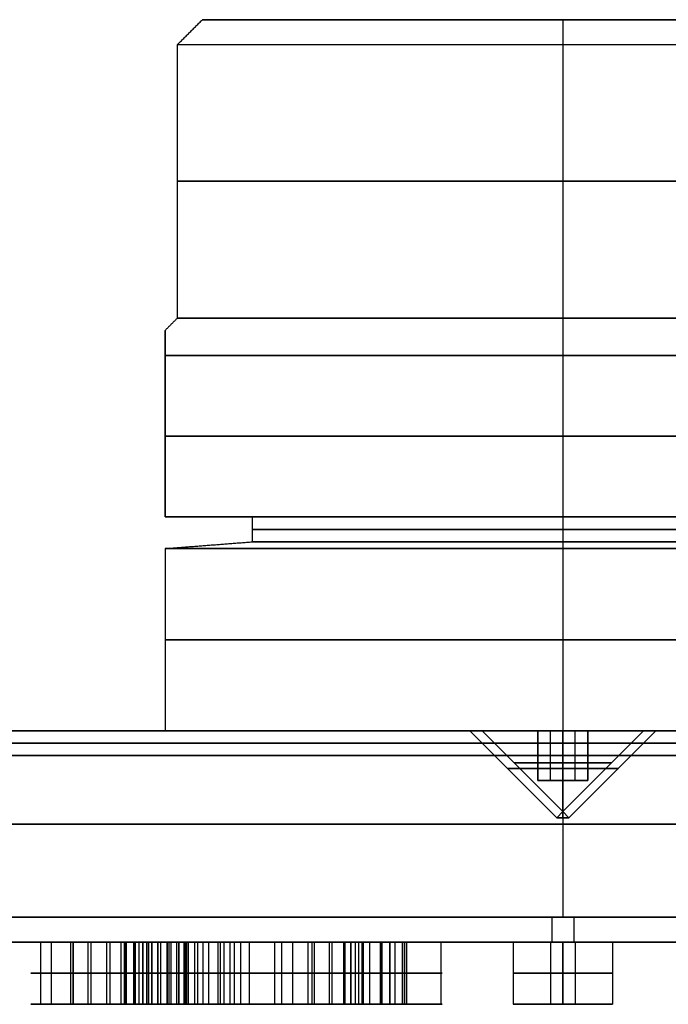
# Model space of a CAD drawing. Header units: centimetres. Extents: x -10 to 10, y -0.3 to 5.8.
# Tile 3 of 7: x -2.2 to 0.4, y -0.2 to 3.7. Entities that reach past the tile are written whole.
import ezdxf

# ---------------------------------------------------------------- set-up
doc = ezdxf.new("R2010")
doc.units = ezdxf.units.CM
doc.layers.add('Default', color=7, linetype='Continuous', true_color=0x000000)

msp = doc.modelspace()

# ---------------------------------------------------------------- linework, layer by layer
at = {"layer": 'Default'}
for p, q in [((0, 3.71, -1.45), (0, 3.61, -1.55)), ((0, 3.71, 1.45), (0, 3.61, 1.55)), ((0, 3.61, -1.55), (0, 2.51, -1.55)), ((0, 3.61, 1.55), (0, 2.51, 1.55)), ((0, 2.51, 1.55), (0, 2.36, 1.7)), ((0, 2.51, -1.55), (0, 2.36, -1.7)), ((-1.6, 1.71), (-1.6, 2.46)), ((0, 2.36, -1.7), (0, 1.71, -1.7)), ((0, 2.36, 1.7), (0, 1.71, 1.7)), ((-1.6, 2.085, -0.5745), (-1.6, 2.085, 0.5745)), ((-1.25, 1.71), (-1.6, 1.71)), ((0, 1.71, 1.25), (0, 1.61, 1.25)), ((0, 1.71, -1.25), (0, 1.61, -1.25)), ((0, 1.71, 1.7), (0, 1.71, 1.25)), ((0, 1.71, -1.25), (0, 1.71, -1.7)), ((0, 1.61, -1.25), (0, 1.583, -1.6)), ((0, 1.61, 1.25), (0, 1.583, 1.6)), ((0, 1.583, 1.6), (0, 0.85, 1.6)), ((0, 1.583, -1.6), (0, 0.85, -1.6)), ((-1.6, 0.85), (-3.6255, 0.85)), ((-0.0247, 0.5003, 9.25), (-0.3745, 0.85, 9.25)), ((-0.0247, 0.5003, -9.25), (-0.3745, 0.85, -9.25)), ((-0.1, 0.85, -9.25), (-0.325, 0.85, -9.25)), ((0, 0.525, -9.25), (-0.325, 0.85, -9.25)), ((-0.1, 0.85, 9.25), (-0.325, 0.85, 9.25)), ((0, 0.525, 9.25), (-0.325, 0.85, 9.25)), ((-0.1, 0.65, -9.25), (-0.1, 0.85, -9.25)), ((-0.1, 0.65, 9.25), (-0.1, 0.85, 9.25)), ((-0.05, 0.65, -9.1634), (-0.05, 0.85, -9.1634)), ((-0.05, 0.65, -9.3366), (-0.05, 0.85, -9.3366)), ((-0.05, 0.65, 9.1634), (-0.05, 0.85, 9.1634)), ((-0.05, 0.65, 9.3366), (-0.05, 0.85, 9.3366)), ((0, 0.85, -8.925), (0, 0.85, -9.1345)), ((0, 0.85, -9.3655), (0, 0.85, -9.575)), ((0, 0.525, -9.25), (0.325, 0.85, -9.25)), ((0, 0.85, 9.575), (0, 0.85, 9.3655)), ((0, 0.85, 9.1345), (0, 0.85, 8.925)), ((0, 0.525, 9.25), (0.325, 0.85, 9.25)), ((0, 0.85, 10), (0, 0.1, 10)), ((0, 0.85, -10), (0, 0.1, -10)), ((0, 0.85, 10), (0, 0.85, 9.9)), ((0, 0.85, -9.9), (0, 0.85, -10)), ((0, 0.85, 9.9), (0, 0.75, 9.9)), ((0, 0.85, -9.9), (0, 0.75, -9.9)), ((0, 0.85, 9.8), (0, 0.75, 9.8)), ((0, 0.85, -9.8), (0, 0.75, -9.8)), ((0, 0.85, 9.8), (0, 0.85, 9.6245)), ((0, 0.85, 8.8755), (0, 0.85, 1.6)), ((0, 0.85, -1.6), (0, 0.85, -8.8755)), ((0, 0.85, -9.6245), (0, 0.85, -9.8)), ((0.0247, 0.5003, 9.25), (0.3745, 0.85, 9.25)), ((0.0247, 0.5003, -9.25), (0.3745, 0.85, -9.25)), ((0.05, 0.65, -9.1634), (0.05, 0.85, -9.1634)), ((0.05, 0.65, -9.3366), (0.05, 0.85, -9.3366)), ((0.05, 0.65, 9.1634), (0.05, 0.85, 9.1634)), ((0.05, 0.65, 9.3366), (0.05, 0.85, 9.3366)), ((0.325, 0.85, -9.25), (0.1, 0.85, -9.25)), ((0.1, 0.65, -9.25), (0.1, 0.85, -9.25)), ((0.325, 0.85, 9.25), (0.1, 0.85, 9.25)), ((0.1, 0.65, 9.25), (0.1, 0.85, 9.25)), ((-0.1, 0.75, -9.1923), (0, 0.75, -9.1345)), ((-0.1, 0.75, -9.3077), (-0.1, 0.75, -9.1923)), ((0, 0.75, -9.3655), (-0.1, 0.75, -9.3077)), ((-0.1, 0.75, 9.1923), (-0.1, 0.75, 9.3077)), ((0, 0.75, 9.1345), (-0.1, 0.75, 9.1923)), ((-0.1, 0.75, 9.3077), (0, 0.75, 9.3655)), ((0, 0.75, -9.1345), (0.1, 0.75, -9.1923)), ((0.1, 0.75, -9.3077), (0, 0.75, -9.3655)), ((0.1, 0.75, 9.1923), (0, 0.75, 9.1345)), ((0, 0.75, 9.3655), (0.1, 0.75, 9.3077)), ((0, 0.75, 9.9), (0, 0.75, 9.8)), ((0, 0.75, -9.8), (0, 0.75, -9.9)), ((0.1, 0.75, -9.1923), (0.1, 0.75, -9.3077)), ((0.1, 0.75, 9.3077), (0.1, 0.75, 9.1923)), ((0.1, 0.65, -9.25), (-0.1, 0.65, -9.25)), ((-0.1, 0.65, 9.25), (0.1, 0.65, 9.25)), ((0, 0.65, -9.1345), (0, 0.65, -9.3655)), ((0, 0.65, 9.1345), (0, 0.65, 9.3655)), ((0, 0.525, 9.25), (-0.0247, 0.5003, 9.25)), ((0, 0.525, -9.25), (-0.0247, 0.5003, -9.25)), ((0, 0.525, 9.25), (0.0247, 0.5003, 9.25)), ((0, 0.525, -9.25), (0.0247, 0.5003, -9.25)), ((4.75, 0), (-4.75, 0)), ((-2.1015, 0, -2.5522), (-2.1015, -0.25, -2.5522)), ((-1.8897, 0, -2.6698), (-1.9897, 0, -2.6698)), ((-1.9801, 0, -2.6404), (-1.9801, -0.25, -2.6404)), ((-1.9691, 0, -2.7102), (-1.9691, -0.25, -2.7102)), ((-1.9397, 0, -2.6198), (-1.9397, 0, -2.7198)), ((-1.9109, 0, 8.0281), (-1.9109, -0.25, 8.0281)), ((-1.9109, 0, -8.0281), (-1.9109, -0.25, -8.0281)), ((-1.8992, 0, -2.6991), (-1.8992, -0.25, -2.6991)), ((-1.8351, 0, 6.3429), (-1.8351, -0.25, 6.3429)), ((-1.7779, 0, -2.7873), (-1.7779, -0.25, -2.7873)), ((-1.6653, 0, 8.0697), (-1.7653, 0, 8.0697)), ((-1.6653, 0, -8.0697), (-1.7653, 0, -8.0697)), ((-1.7642, 0, 8.0593), (-1.7642, -0.25, 8.0593)), ((-1.7642, 0, -8.0593), (-1.7642, -0.25, -8.0593)), ((-1.7595, 0, 0.5717), (-1.7595, -0.25, 0.5717)), ((-1.7569, 0, 8.2653), (-1.7569, -0.25, 8.2653)), ((-1.7569, 0, -8.2653), (-1.7569, -0.25, -8.2653)), ((-1.7257, 0, 8.1186), (-1.7257, -0.25, 8.1186)), ((-1.7257, 0, -8.1186), (-1.7257, -0.25, -8.1186)), ((-1.7198, 0, 4.6459), (-1.7198, -0.25, 4.6459)), ((-1.7198, 0, -4.6459), (-1.7198, -0.25, -4.6459)), ((-1.7153, 0, 8.1197), (-1.7153, 0, 8.0197)), ((-1.7153, 0, -8.0197), (-1.7153, 0, -8.1197)), ((-1.5914, 0, 6.3926), (-1.6914, 0, 6.3926)), ((-1.6898, 0, 6.3802), (-1.6898, -0.25, 6.3802)), ((-1.6737, 0, 7.8741), (-1.6737, -0.25, 7.8741)), ((-1.6737, 0, -7.8741), (-1.6737, -0.25, -7.8741)), ((-1.6664, 0, 8.0801), (-1.6664, -0.25, 8.0801)), ((-1.6664, 0, -8.0801), (-1.6664, -0.25, -8.0801)), ((-1.6538, 0, 6.4411), (-1.6538, -0.25, 6.4411)), ((-1.6414, 0, 6.4426), (-1.6414, 0, 6.3426)), ((-1.631, 0, 0.3197), (-1.631, -0.25, 0.3197)), ((-1.6289, 0, 6.3442), (-1.6289, -0.25, 6.3442)), ((-1.5192, 0, 0.5099), (-1.6192, 0, 0.5099)), ((-1.5929, 0, 6.4051), (-1.5929, -0.25, 6.4051)), ((-1.5914, 0, 4.8979), (-1.5914, -0.25, 4.8979)), ((-1.5914, 0, -4.8979), (-1.5914, -0.25, -4.8979)), ((-1.5847, 0, 0.4623), (-1.5847, -0.25, 0.4623)), ((-1.4796, 0, 4.7077), (-1.5796, 0, 4.7077)), ((-1.4796, 0, -4.7077), (-1.5796, 0, -4.7077)), ((-1.5772, 0, 4.6923), (-1.5772, -0.25, 4.6923)), ((-1.5772, 0, -4.6923), (-1.5772, -0.25, -4.6923)), ((-1.5692, 0, 0.5599), (-1.5692, 0, 0.4599)), ((-1.5538, 0, 0.5574), (-1.5538, -0.25, 0.5574)), ((-1.5296, 0, 4.7577), (-1.5296, 0, 4.6577)), ((-1.5296, 0, -4.6577), (-1.5296, 0, -4.7577)), ((-1.5249, 0, 2.9334), (-1.5249, -0.25, 2.9334)), ((-1.5196, 0, 8.1113), (-1.5196, -0.25, 8.1113)), ((-1.5196, 0, -8.1113), (-1.5196, -0.25, -8.1113)), ((-1.5142, 0, 4.6602), (-1.5142, -0.25, 4.6602)), ((-1.5142, 0, -4.6602), (-1.5142, -0.25, -4.6602)), ((-1.5074, 0, 0.7001), (-1.5074, -0.25, 0.7001)), ((-1.4821, 0, 4.7232), (-1.4821, -0.25, 4.7232)), ((-1.4821, 0, -4.7232), (-1.4821, -0.25, -4.7232)), ((-1.4476, 0, 6.4424), (-1.4476, -0.25, 6.4424)), ((-1.2922, 0, 3.0147), (-1.3922, 0, 3.0147)), ((-1.3879, 0, 2.9944), (-1.3879, -0.25, 2.9944)), ((-1.379, 0, 0.4481), (-1.379, -0.25, 0.4481)), ((-1.3422, 0, 3.0647), (-1.3422, 0, 2.9647)), ((-1.3394, 0, 4.7695), (-1.3394, -0.25, 4.7695)), ((-1.3394, 0, -4.7695), (-1.3394, -0.25, -4.7695)), ((-1.3219, 0, 2.969), (-1.3219, -0.25, 2.969)), ((-1.2966, 0, 3.035), (-1.2966, -0.25, 3.035)), ((-1.1595, 0, 3.096), (-1.1595, -0.25, 3.096)), ((-1.1316, 0, -1.2173), (-1.1316, -0.25, -1.2173)), ((-1.0256, 0, -6.5229), (-1.0256, -0.25, -6.5229)), ((-0.9198, 0, -1.3349), (-1.0198, 0, -1.3349)), ((-1.0103, 0, -1.3055), (-1.0103, -0.25, -1.3055)), ((-0.9698, 0, -1.2849), (-0.9698, 0, -1.3849)), ((-0.9294, 0, -1.3643), (-0.9294, -0.25, -1.3643)), ((-0.8817, 0, -3.1863), (-0.8817, -0.25, -3.1863)), ((-0.7772, 0, -6.548), (-0.8772, 0, -6.548)), ((-0.8768, 0, -6.5417), (-0.8768, -0.25, -6.5417)), ((-0.8523, 0, -1.1731), (-0.8523, -0.25, -1.1731)), ((-0.8272, 0, -6.498), (-0.8272, 0, -6.598)), ((-0.808, 0, -1.4524), (-0.808, -0.25, -1.4524)), ((-0.7776, 0, -6.5542), (-0.7776, -0.25, -6.5542)), ((-0.6361, 0, -3.2279), (-0.7361, 0, -3.2279)), ((-0.735, 0, -3.2175), (-0.735, -0.25, -3.2175)), ((-0.7277, 0, -3.4235), (-0.7277, -0.25, -3.4235)), ((-0.6965, 0, -3.2768), (-0.6965, -0.25, -3.2768)), ((-0.6861, 0, -3.1779), (-0.6861, 0, -3.2779)), ((-0.6757, 0, -3.179), (-0.6757, -0.25, -3.179)), ((-0.6445, 0, -3.0323), (-0.6445, -0.25, -3.0323)), ((-0.6372, 0, -3.2383), (-0.6372, -0.25, -3.2383)), ((-0.6288, 0, -6.573), (-0.6288, -0.25, -6.573)), ((-0.4905, 0, -3.2695), (-0.4905, -0.25, -3.2695)), ((-0.2, 0, 8.25), (-0.2, -0.25, 8.25)), ((-0.2, 0, -8.25), (-0.2, -0.25, -8.25)), ((-0.2, 0, 6.6), (-0.2, -0.25, 6.6)), ((-0.2, 0, 4.95), (-0.2, -0.25, 4.95)), ((-0.2, 0, -4.95), (-0.2, -0.25, -4.95)), ((-0.2, 0, 3.3), (-0.2, -0.25, 3.3)), ((-0.2, 0, 1.65), (-0.2, -0.25, 1.65)), ((0.05, 0, 8.25), (-0.05, 0, 8.25)), ((0.05, 0, -8.25), (-0.05, 0, -8.25)), ((0.05, 0, 6.6), (-0.05, 0, 6.6)), ((0.05, 0, 4.95), (-0.05, 0, 4.95)), ((0.05, 0, -4.95), (-0.05, 0, -4.95)), ((0.05, 0, 3.3), (-0.05, 0, 3.3)), ((0.05, 0, 1.65), (-0.05, 0, 1.65)), ((-0.05, 0, 8.25), (-0.05, -0.25, 8.25)), ((-0.05, 0, -8.25), (-0.05, -0.25, -8.25)), ((-0.05, 0, 6.6), (-0.05, -0.25, 6.6)), ((-0.05, 0, 4.95), (-0.05, -0.25, 4.95)), ((-0.05, 0, -4.95), (-0.05, -0.25, -4.95)), ((-0.05, 0, 3.3), (-0.05, -0.25, 3.3)), ((-0.05, 0, 1.65), (-0.05, -0.25, 1.65)), ((0, 0, 9.9), (0, 0, 8.45)), ((0, 0, 8.05), (0, 0, 6.8)), ((0, 0, 6.4), (0, 0, 5.15)), ((0, 0, 4.75), (0, 0, 3.5)), ((0, 0, 3.1), (0, 0, 1.85)), ((0, 0, 1.45), (0, 0, -4.75)), ((0, 0, -5.15), (0, 0, -8.05)), ((0, 0, -8.45), (0, 0, -9.9)), ((0, 0, 8.3), (0, 0, 8.2)), ((0, 0, -8.2), (0, 0, -8.3)), ((0, 0, 6.65), (0, 0, 6.55)), ((0, 0, 5), (0, 0, 4.9)), ((0, 0, -4.9), (0, 0, -5)), ((0, 0, 3.35), (0, 0, 3.25)), ((0, 0, 1.7), (0, 0, 1.6)), ((0.05, 0, 8.25), (0.05, -0.25, 8.25)), ((0.05, 0, -8.25), (0.05, -0.25, -8.25)), ((0.05, 0, 6.6), (0.05, -0.25, 6.6)), ((0.05, 0, 4.95), (0.05, -0.25, 4.95)), ((0.05, 0, -4.95), (0.05, -0.25, -4.95)), ((0.05, 0, 3.3), (0.05, -0.25, 3.3)), ((0.05, 0, 1.65), (0.05, -0.25, 1.65)), ((0.2, 0, 8.25), (0.2, -0.25, 8.25)), ((0.2, 0, -8.25), (0.2, -0.25, -8.25)), ((0.2, 0, 6.6), (0.2, -0.25, 6.6)), ((0.2, 0, 4.95), (0.2, -0.25, 4.95)), ((0.2, 0, -4.95), (0.2, -0.25, -4.95)), ((0.2, 0, 3.3), (0.2, -0.25, 3.3)), ((0.2, 0, 1.65), (0.2, -0.25, 1.65)), ((-1.9801, -0.25, -2.6404), (-2.1015, -0.25, -2.5522)), ((-2.0572, -0.25, -2.8316), (-1.9691, -0.25, -2.7102)), ((-1.9109, -0.25, 8.0281), (-1.7642, -0.25, 8.0593)), ((-1.7642, -0.25, -8.0593), (-1.9109, -0.25, -8.0281)), ((-1.9103, -0.25, -2.6293), (-1.8221, -0.25, -2.508)), ((-1.7779, -0.25, -2.7873), (-1.8992, -0.25, -2.6991)), ((-1.8351, -0.25, 6.3429), (-1.6898, -0.25, 6.3802)), ((-1.7595, -0.25, 0.5717), (-1.6168, -0.25, 0.5253)), ((-1.7569, -0.25, 8.2653), (-1.7257, -0.25, 8.1186)), ((-1.7569, -0.25, -8.2653), (-1.7257, -0.25, -8.1186)), ((-1.7198, -0.25, 4.6459), (-1.5772, -0.25, 4.6923)), ((-1.5772, -0.25, -4.6923), (-1.7198, -0.25, -4.6459)), ((-1.7049, -0.25, 8.0208), (-1.6737, -0.25, 7.8741)), ((-1.7049, -0.25, -8.0208), (-1.6737, -0.25, -7.8741)), ((-1.6911, -0.25, 6.5864), (-1.6538, -0.25, 6.4411)), ((-1.6664, -0.25, 8.0801), (-1.5196, -0.25, 8.1113)), ((-1.5196, -0.25, -8.1113), (-1.6664, -0.25, -8.0801)), ((-1.631, -0.25, 0.3197), (-1.5847, -0.25, 0.4623)), ((-1.6289, -0.25, 6.3442), (-1.5916, -0.25, 6.1989)), ((-1.5929, -0.25, 6.4051), (-1.4476, -0.25, 6.4424)), ((-1.5914, -0.25, 4.8979), (-1.5451, -0.25, 4.7553)), ((-1.5914, -0.25, -4.8979), (-1.5451, -0.25, -4.7553)), ((-1.5538, -0.25, 0.5574), (-1.5074, -0.25, 0.7001)), ((-1.5249, -0.25, 2.9334), (-1.3879, -0.25, 2.9944)), ((-1.5217, -0.25, 0.4944), (-1.379, -0.25, 0.4481)), ((-1.5142, -0.25, 4.6602), (-1.4678, -0.25, 4.5175)), ((-1.5142, -0.25, -4.6602), (-1.4678, -0.25, -4.5175)), ((-1.4821, -0.25, 4.7232), (-1.3394, -0.25, 4.7695)), ((-1.3394, -0.25, -4.7695), (-1.4821, -0.25, -4.7232)), ((-1.4236, -0.25, 3.1974), (-1.3626, -0.25, 3.0604)), ((-1.3219, -0.25, 2.969), (-1.2609, -0.25, 2.832)), ((-1.2966, -0.25, 3.035), (-1.1595, -0.25, 3.096)), ((-1.0103, -0.25, -1.3055), (-1.1316, -0.25, -1.2173)), ((-1.0874, -0.25, -1.4967), (-0.9992, -0.25, -1.3753)), ((-0.8768, -0.25, -6.5417), (-1.0256, -0.25, -6.5229)), ((-0.9405, -0.25, -1.2944), (-0.8523, -0.25, -1.1731)), ((-0.808, -0.25, -1.4524), (-0.9294, -0.25, -1.3643)), ((-0.735, -0.25, -3.2175), (-0.8817, -0.25, -3.1863)), ((-0.8523, -0.25, -6.7464), (-0.8335, -0.25, -6.5976)), ((-0.8209, -0.25, -6.4984), (-0.8021, -0.25, -6.3495)), ((-0.6288, -0.25, -6.573), (-0.7776, -0.25, -6.5542)), ((-0.7277, -0.25, -3.4235), (-0.6965, -0.25, -3.2768)), ((-0.6757, -0.25, -3.179), (-0.6445, -0.25, -3.0323)), ((-0.4905, -0.25, -3.2695), (-0.6372, -0.25, -3.2383)), ((-0.2, -0.25, 8.25), (-0.05, -0.25, 8.25)), ((-0.05, -0.25, -8.25), (-0.2, -0.25, -8.25)), ((-0.2, -0.25, 6.6), (-0.05, -0.25, 6.6)), ((-0.2, -0.25, 4.95), (-0.05, -0.25, 4.95)), ((-0.05, -0.25, -4.95), (-0.2, -0.25, -4.95)), ((-0.2, -0.25, 3.3), (-0.05, -0.25, 3.3)), ((-0.2, -0.25, 1.65), (-0.05, -0.25, 1.65)), ((0, -0.25, 8.45), (0, -0.25, 8.3)), ((0, -0.25, 8.2), (0, -0.25, 8.05)), ((0, -0.25, -8.45), (0, -0.25, -8.3)), ((0, -0.25, -8.2), (0, -0.25, -8.05)), ((0, -0.25, 6.8), (0, -0.25, 6.65)), ((0, -0.25, 6.55), (0, -0.25, 6.4)), ((0, -0.25, 5.15), (0, -0.25, 5)), ((0, -0.25, 4.9), (0, -0.25, 4.75)), ((0, -0.25, -5.15), (0, -0.25, -5)), ((0, -0.25, -4.9), (0, -0.25, -4.75)), ((0, -0.25, 3.5), (0, -0.25, 3.35)), ((0, -0.25, 3.25), (0, -0.25, 3.1)), ((0, -0.25, 1.85), (0, -0.25, 1.7)), ((0, -0.25, 1.6), (0, -0.25, 1.45)), ((0.05, -0.25, 8.25), (0.2, -0.25, 8.25)), ((0.2, -0.25, -8.25), (0.05, -0.25, -8.25)), ((0.05, -0.25, 6.6), (0.2, -0.25, 6.6)), ((0.05, -0.25, 4.95), (0.2, -0.25, 4.95)), ((0.2, -0.25, -4.95), (0.05, -0.25, -4.95)), ((0.05, -0.25, 3.3), (0.2, -0.25, 3.3)), ((0.05, -0.25, 1.65), (0.2, -0.25, 1.65))]:
    msp.add_line(p, q, dxfattribs=at)
at = {"layer": 'Default', "extrusion": (0, -1, 0)}
for centre, radius, start, end in [((0, 0, -3.71), 1.45, 180, 0), ((0, 0, -3.71), 1.45, 0, 180), ((0, 0, -3.61), 1.55, 180, 0), ((0, 0, -3.06), 1.55, 180, 0), ((0, 0, -3.06), 1.55, 0, 180), ((0, 0, -2.51), 1.55, 0, 180), ((0, 0, -2.51), 1.55, 180, 0), ((0, 0, -2.36), 1.7, 199.7499, 340.2501), ((0, 0, -2.36), 1.7, 19.7499, 160.2501), ((0, 0, -2.035), 1.7, 199.7499, 340.2501), ((0, 0, -2.035), 1.7, 19.7499, 160.2501), ((0, 0, -1.71), 1.7, 199.7499, 340.2501), ((0, 0, -1.71), 1.7, 19.7499, 160.2501), ((0, 0, -1.71), 1.25, 0, 180), ((0, 0, -1.71), 1.25, 180, 0), ((0, 0, -1.66), 1.25, 0, 180), ((0, 0, -1.66), 1.25, 180, 0), ((0, 0, -1.61), 1.25, 180, 0), ((0, 0, -1.61), 1.25, 0, 180), ((0, 0, -1.583), 1.6, 0, 180), ((0, 0, -1.583), 1.6, 180, 0), ((0, 0, -1.2165), 1.6, 0, 180), ((0, 0, -1.2165), 1.6, 180, 0), ((0, 0, -0.85), 10, 0, 180), ((0, 0, -0.85), 10, 180, 0), ((0, 0, -0.85), 9.8, 0, 180), ((0, 0, -0.85), 9.8, 180, 0), ((0, -9.25, -0.85), 0.325, 90, 270), ((0, 9.25, -0.85), 0.325, 90, 270), ((0, -9.25, -0.85), 0.325, 270, 90), ((0, 9.25, -0.85), 0.325, 270, 90), ((0, 0, -0.8), 9.9, 0, 180), ((0, 0, -0.8), 9.9, 180, 0), ((0, 0, -0.8), 9.8, 0, 180), ((0, 0, -0.8), 9.8, 180, 0), ((0, 0, -0.475), 10, 0, 180), ((0, 0, -0.475), 10, 180, 0), ((0, 0, -0.1), 10, 180, 0), ((0, 0, -0.1), 10, 0, 180), ((0, 0), 9.9, 180, 0), ((0, 0), 9.9, 0, 180), ((-1.9397, -2.6698), 0.05, 54, 234), ((-1.9397, -2.6698), 0.05, 234, 54), ((-1.7153, 8.0697), 0.05, 102, 282), ((-1.7153, -8.0697), 0.05, 78, 258), ((-1.7153, 8.0697), 0.05, 282, 102), ((-1.7153, -8.0697), 0.05, 258, 78), ((-1.6414, 6.3926), 0.05, 104.4, 284.4), ((-1.6414, 6.3926), 0.05, 284.4, 104.4), ((-1.5692, 0.5099), 0.05, 162, 342), ((-1.5692, 0.5099), 0.05, 342, 162), ((-1.5296, 4.7077), 0.05, 108, 288), ((-1.5296, -4.7077), 0.05, 72, 252), ((-1.5296, 4.7077), 0.05, 288, 108), ((-1.5296, -4.7077), 0.05, 252, 72), ((-1.3422, 3.0147), 0.05, 114, 294), ((-1.3422, 3.0147), 0.05, 294, 114), ((-0.9698, -1.3349), 0.05, 54, 234), ((-0.9698, -1.3349), 0.05, 234, 54), ((-0.8272, -6.548), 0.05, 82.8, 262.8), ((-0.8272, -6.548), 0.05, 262.8, 82.8), ((-0.6861, -3.2279), 0.05, 78, 258), ((-0.6861, -3.2279), 0.05, 258, 78), ((0, 8.25), 0.05, 90, 270), ((0, -8.25), 0.05, 90, 270), ((0, 6.6), 0.05, 90, 270), ((0, 4.95), 0.05, 90, 270), ((0, -4.95), 0.05, 90, 270), ((0, 3.3), 0.05, 90, 270), ((0, 1.65), 0.05, 90, 270), ((0, 8.25), 0.05, 270, 90), ((0, -8.25), 0.05, 270, 90), ((0, 6.6), 0.05, 270, 90), ((0, 4.95), 0.05, 270, 90), ((0, -4.95), 0.05, 270, 90), ((0, 3.3), 0.05, 270, 90), ((0, 1.65), 0.05, 270, 90), ((-1.9397, -2.6698, 0.125), 0.2, 54, 234), ((-1.9397, -2.6698, 0.125), 0.2, 234, 54), ((-1.9397, -2.6698, 0.125), 0.05, 54, 234), ((-1.9397, -2.6698, 0.125), 0.05, 234, 54), ((-1.7153, 8.0697, 0.125), 0.2, 102, 282), ((-1.7153, -8.0697, 0.125), 0.2, 78, 258), ((-1.6414, 6.3926, 0.125), 0.2, 104.4, 284.4), ((-1.5692, 0.5099, 0.125), 0.2, 162, 342), ((-1.7153, 8.0697, 0.125), 0.05, 102, 282), ((-1.7153, -8.0697, 0.125), 0.05, 78, 258), ((-1.5692, 0.5099, 0.125), 0.2, 342, 162), ((-1.7153, 8.0697, 0.125), 0.2, 282, 102), ((-1.7153, -8.0697, 0.125), 0.2, 258, 78), ((-1.5296, 4.7077, 0.125), 0.2, 108, 288), ((-1.5296, -4.7077, 0.125), 0.2, 72, 252), ((-1.7153, 8.0697, 0.125), 0.05, 282, 102), ((-1.7153, -8.0697, 0.125), 0.05, 258, 78), ((-1.6414, 6.3926, 0.125), 0.05, 104.4, 284.4), ((-1.6414, 6.3926, 0.125), 0.2, 284.4, 104.4), ((-1.6414, 6.3926, 0.125), 0.05, 284.4, 104.4), ((-1.5692, 0.5099, 0.125), 0.05, 162, 342), ((-1.5692, 0.5099, 0.125), 0.05, 342, 162), ((-1.5296, 4.7077, 0.125), 0.2, 288, 108), ((-1.5296, -4.7077, 0.125), 0.2, 252, 72), ((-1.5296, 4.7077, 0.125), 0.05, 108, 288), ((-1.5296, -4.7077, 0.125), 0.05, 72, 252), ((-1.3422, 3.0147, 0.125), 0.2, 114, 294), ((-1.5296, 4.7077, 0.125), 0.05, 288, 108), ((-1.5296, -4.7077, 0.125), 0.05, 252, 72), ((-1.3422, 3.0147, 0.125), 0.2, 294, 114), ((-1.3422, 3.0147, 0.125), 0.05, 114, 294), ((-1.3422, 3.0147, 0.125), 0.05, 294, 114), ((-0.9698, -1.3349, 0.125), 0.2, 54, 234), ((-0.9698, -1.3349, 0.125), 0.2, 234, 54), ((-0.8272, -6.548, 0.125), 0.2, 82.8, 262.8), ((-0.9698, -1.3349, 0.125), 0.05, 54, 234), ((-0.9698, -1.3349, 0.125), 0.05, 234, 54), ((-0.6861, -3.2279, 0.125), 0.2, 78, 258), ((-0.8272, -6.548, 0.125), 0.05, 82.8, 262.8), ((-0.8272, -6.548, 0.125), 0.2, 262.8, 82.8), ((-0.8272, -6.548, 0.125), 0.05, 262.8, 82.8), ((-0.6861, -3.2279, 0.125), 0.05, 78, 258), ((-0.6861, -3.2279, 0.125), 0.2, 258, 78), ((-0.6861, -3.2279, 0.125), 0.05, 258, 78), ((0, 8.25, 0.125), 0.2, 90, 270), ((0, -8.25, 0.125), 0.2, 90, 270), ((0, 6.6, 0.125), 0.2, 90, 270), ((0, 4.95, 0.125), 0.2, 90, 270), ((0, -4.95, 0.125), 0.2, 90, 270), ((0, 3.3, 0.125), 0.2, 90, 270), ((0, 1.65, 0.125), 0.2, 90, 270), ((0, 8.25, 0.125), 0.05, 90, 270), ((0, -8.25, 0.125), 0.05, 90, 270), ((0, 6.6, 0.125), 0.05, 90, 270), ((0, 4.95, 0.125), 0.05, 90, 270), ((0, -4.95, 0.125), 0.05, 90, 270), ((0, 3.3, 0.125), 0.05, 90, 270), ((0, 1.65, 0.125), 0.05, 90, 270), ((0, 8.25, 0.125), 0.2, 270, 90), ((0, 8.25, 0.125), 0.05, 270, 90), ((0, -8.25, 0.125), 0.2, 270, 90), ((0, -8.25, 0.125), 0.05, 270, 90), ((0, 6.6, 0.125), 0.2, 270, 90), ((0, 6.6, 0.125), 0.05, 270, 90), ((0, 4.95, 0.125), 0.05, 270, 90), ((0, 4.95, 0.125), 0.2, 270, 90), ((0, -4.95, 0.125), 0.05, 270, 90), ((0, -4.95, 0.125), 0.2, 270, 90), ((0, 3.3, 0.125), 0.05, 270, 90), ((0, 3.3, 0.125), 0.2, 270, 90), ((0, 1.65, 0.125), 0.05, 270, 90), ((0, 1.65, 0.125), 0.2, 270, 90), ((-1.9397, -2.6698, 0.25), 0.2, 54, 234), ((-1.9397, -2.6698, 0.25), 0.2, 234, 54), ((-1.7153, 8.0697, 0.25), 0.2, 102, 282), ((-1.5692, 0.5099, 0.25), 0.2, 162, 342), ((-1.5692, 0.5099, 0.25), 0.2, 342, 162), ((-1.7153, -8.0697, 0.25), 0.2, 258, 78), ((-1.5296, -4.7077, 0.25), 0.2, 72, 252), ((-1.5296, 4.7077, 0.25), 0.2, 108, 288), ((-1.5296, 4.7077, 0.25), 0.2, 288, 108), ((-1.5296, -4.7077, 0.25), 0.2, 252, 72), ((-1.3422, 3.0147, 0.25), 0.2, 114, 294), ((-1.3422, 3.0147, 0.25), 0.2, 294, 114), ((-0.9698, -1.3349, 0.25), 0.2, 54, 234), ((-0.9698, -1.3349, 0.25), 0.2, 234, 54), ((-0.6861, -3.2279, 0.25), 0.2, 78, 258), ((-0.8272, -6.548, 0.25), 0.2, 262.8, 82.8), ((-0.6861, -3.2279, 0.25), 0.2, 258, 78), ((0, 4.95, 0.25), 0.2, 90, 270), ((0, -4.95, 0.25), 0.2, 90, 270), ((0, 3.3, 0.25), 0.2, 90, 270), ((0, 1.65, 0.25), 0.2, 90, 270), ((0, -8.25, 0.25), 0.2, 270, 90), ((0, 4.95, 0.25), 0.2, 270, 90), ((0, -4.95, 0.25), 0.2, 270, 90), ((0, 3.3, 0.25), 0.2, 270, 90), ((0, 1.65, 0.25), 0.2, 270, 90)]:
    msp.add_arc(centre, radius, start, end, dxfattribs=at)
at = {"layer": 'Default', "extrusion": (0, 1, 0)}
for centre, radius, start, end in [((0, 0, 3.61), 1.55, 0, 180), ((0, 0, 0.85), 9.9, 0, 180), ((0, 0, 0.85), 9.9, 180, 0), ((0, 0, 0.85), 1.6, 0, 180), ((0, 0, 0.85), 1.6, 180, 0), ((0, 9.25, 0.85), 0.3745, 270, 90), ((0, -9.25, 0.85), 0.3745, 270, 90), ((0, 9.25, 0.85), 0.3745, 90, 270), ((0, -9.25, 0.85), 0.3745, 90, 270), ((0, 0, 0.75), 9.9, 0, 180), ((0, 0, 0.75), 9.9, 180, 0), ((0, 0, 0.75), 9.8, 0, 180), ((0, 0, 0.75), 9.8, 180, 0), ((0, -9.25, 0.7211), 0.1961, 270, 90), ((0, 9.25, 0.7211), 0.1961, 270, 90), ((0, -9.25, 0.7211), 0.1961, 90, 270), ((0, 9.25, 0.7211), 0.1961, 90, 270), ((0, 9.25, 0.6988), 0.2233, 270, 90), ((0, -9.25, 0.6988), 0.2233, 270, 90), ((0, 9.25, 0.6988), 0.2233, 90, 270), ((0, -9.25, 0.6988), 0.2233, 90, 270), ((0, 9.25, 0.5003), 0.0247, 270, 90), ((0, -9.25, 0.5003), 0.0247, 270, 90), ((0, 9.25, 0.5003), 0.0247, 90, 270), ((0, -9.25, 0.5003), 0.0247, 90, 270), ((1.9397, -2.6698), 0.2, 306, 126), ((1.9397, -2.6698), 0.2, 126, 306), ((1.7153, 8.0697), 0.2, 258, 78), ((1.7153, -8.0697), 0.2, 282, 102), ((1.6414, 6.3926), 0.2, 255.6, 75.6), ((1.5692, 0.5099), 0.2, 198, 18), ((1.5692, 0.5099), 0.2, 18, 198), ((1.7153, 8.0697), 0.2, 78, 258), ((1.7153, -8.0697), 0.2, 102, 282), ((1.5296, -4.7077), 0.2, 288, 108), ((1.5296, 4.7077), 0.2, 252, 72), ((1.6414, 6.3926), 0.2, 75.6, 255.6), ((1.5296, 4.7077), 0.2, 72, 252), ((1.5296, -4.7077), 0.2, 108, 288), ((1.3422, 3.0147), 0.2, 246, 66), ((1.3422, 3.0147), 0.2, 66, 246), ((0.9698, -1.3349), 0.2, 306, 126), ((0.9698, -1.3349), 0.2, 126, 306), ((0.8272, -6.548), 0.2, 277.2, 97.2), ((0.6861, -3.2279), 0.2, 282, 102), ((0.8272, -6.548), 0.2, 97.2, 277.2), ((0.6861, -3.2279), 0.2, 102, 282), ((0, 8.25), 0.2, 270, 90), ((0, -8.25), 0.2, 270, 90), ((0, 6.6), 0.2, 270, 90), ((0, 4.95), 0.2, 270, 90), ((0, -4.95), 0.2, 270, 90), ((0, 3.3), 0.2, 270, 90), ((0, 1.65), 0.2, 270, 90), ((0, 8.25), 0.2, 90, 270), ((0, -8.25), 0.2, 90, 270), ((0, 6.6), 0.2, 90, 270), ((0, 4.95), 0.2, 90, 270), ((0, -4.95), 0.2, 90, 270), ((0, 3.3), 0.2, 90, 270), ((0, 1.65), 0.2, 90, 270), ((1.9397, -2.6698, -0.25), 0.05, 306, 126), ((1.9397, -2.6698, -0.25), 0.05, 126, 306), ((1.7153, -8.0697, -0.25), 0.2, 282, 102), ((1.6414, 6.3926, -0.25), 0.2, 255.6, 75.6), ((1.7153, 8.0697, -0.25), 0.05, 258, 78), ((1.7153, -8.0697, -0.25), 0.05, 282, 102), ((1.7153, 8.0697, -0.25), 0.2, 78, 258), ((1.7153, 8.0697, -0.25), 0.05, 78, 258), ((1.7153, -8.0697, -0.25), 0.05, 102, 282), ((1.6414, 6.3926, -0.25), 0.05, 255.6, 75.6), ((1.6414, 6.3926, -0.25), 0.2, 75.6, 255.6), ((1.6414, 6.3926, -0.25), 0.05, 75.6, 255.6), ((1.5692, 0.5099, -0.25), 0.05, 198, 18), ((1.5692, 0.5099, -0.25), 0.05, 18, 198), ((1.5296, -4.7077, -0.25), 0.05, 288, 108), ((1.5296, 4.7077, -0.25), 0.05, 252, 72), ((1.5296, 4.7077, -0.25), 0.05, 72, 252), ((1.5296, -4.7077, -0.25), 0.05, 108, 288), ((1.3422, 3.0147, -0.25), 0.05, 246, 66), ((1.3422, 3.0147, -0.25), 0.05, 66, 246), ((0.8272, -6.548, -0.25), 0.2, 277.2, 97.2), ((0.9698, -1.3349, -0.25), 0.05, 306, 126), ((0.9698, -1.3349, -0.25), 0.05, 126, 306), ((0.8272, -6.548, -0.25), 0.05, 277.2, 97.2), ((0.8272, -6.548, -0.25), 0.05, 97.2, 277.2), ((0.6861, -3.2279, -0.25), 0.05, 282, 102), ((0.6861, -3.2279, -0.25), 0.05, 102, 282), ((0, 8.25, -0.25), 0.2, 270, 90), ((0, -8.25, -0.25), 0.2, 270, 90), ((0, 6.6, -0.25), 0.2, 270, 90), ((0, 8.25, -0.25), 0.05, 270, 90), ((0, -8.25, -0.25), 0.05, 270, 90), ((0, 6.6, -0.25), 0.05, 270, 90), ((0, 4.95, -0.25), 0.05, 270, 90), ((0, -4.95, -0.25), 0.05, 270, 90), ((0, 3.3, -0.25), 0.05, 270, 90), ((0, 1.65, -0.25), 0.05, 270, 90), ((0, 8.25, -0.25), 0.2, 90, 270), ((0, 8.25, -0.25), 0.05, 90, 270), ((0, -8.25, -0.25), 0.05, 90, 270), ((0, 6.6, -0.25), 0.2, 90, 270), ((0, 6.6, -0.25), 0.05, 90, 270), ((0, 4.95, -0.25), 0.05, 90, 270), ((0, -4.95, -0.25), 0.05, 90, 270), ((0, 3.3, -0.25), 0.05, 90, 270), ((0, 1.65, -0.25), 0.05, 90, 270)]:
    msp.add_arc(centre, radius, start, end, dxfattribs=at)
at = {"layer": 'Default', "extrusion": (-0.99999, 0, 0.004439)}
msp.add_arc((-0.1, -9.9), 0.1, 270, 360, dxfattribs=at)
at = {"layer": 'Default', "extrusion": (0.99999, 0, -0.004439)}
msp.add_arc((0.1, 9.9), 0.1, 90, 180, dxfattribs=at)
at = {"layer": 'Default'}
for points, degree in [([(-1.55, 3.61), (-1.5, 3.66), (-1.45, 3.71)], 2), ([(-1.55, 2.51), (-1.55, 3.06), (-1.55, 3.61)], 2), ([(-1.55, 2.51), (-1.575, 2.485), (-1.6, 2.46)], 2), ([(-1.6, 2.36, -0.5745), (-1.6, 2.3823, -0.5085), (-1.6, 2.4195, -0.3782), (-1.6, 2.4526, -0.1885), (-1.6, 2.46, -0.0626), (-1.6, 2.46)], 3), ([(-1.6, 2.46), (-1.6, 2.46, 0.0624), (-1.6, 2.4526, 0.1881), (-1.6, 2.4196, 0.3777), (-1.6, 2.3823, 0.5083), (-1.6, 2.36, 0.5745)], 3), ([(-1.6, 1.71, -0.5745), (-1.6, 2.035, -0.5745), (-1.6, 2.36, -0.5745)], 2), ([(-1.6, 2.36, 0.5745), (-1.6, 2.035, 0.5745), (-1.6, 1.71, 0.5745)], 2), ([(-1.6, 1.71, 0.5745), (-1.6, 1.71), (-1.6, 1.71, -0.5745)], 2), ([(-1.25, 1.71), (-1.25, 1.66), (-1.25, 1.61)], 2), ([(-1.6, 1.583), (-1.425, 1.5965), (-1.25, 1.61)], 2), ([(-1.6, 1.583), (-1.6, 1.2165), (-1.6, 0.85)], 2), ([(-0.1, 0.85, -9.3077), (-0.1, 0.85, -9.25), (-0.1, 0.85, -9.1923)], 2), ([(-0.1, 0.85, -9.1923), (-0.1, 0.75, -9.1923), (-0.1, 0.65, -9.1923)], 2), ([(-0.1, 0.85, -9.1923), (-0.05, 0.85, -9.1634), (0, 0.85, -9.1345)], 2), ([(-0.1, 0.85, -9.3077), (-0.1, 0.75, -9.3077), (-0.1, 0.65, -9.3077)], 2), ([(0, 0.85, -9.3655), (-0.05, 0.85, -9.3366), (-0.1, 0.85, -9.3077)], 2), ([(-0.1, 0.85, 9.1923), (-0.1, 0.85, 9.25), (-0.1, 0.85, 9.3077)], 2), ([(-0.1, 0.85, 9.1923), (-0.1, 0.75, 9.1923), (-0.1, 0.65, 9.1923)], 2), ([(-0.1, 0.65, 9.3077), (-0.1, 0.75, 9.3077), (-0.1, 0.85, 9.3077)], 2), ([(0, 0.85, 9.1345), (-0.05, 0.85, 9.1634), (-0.1, 0.85, 9.1923)], 2), ([(-0.1, 0.85, 9.3077), (-0.05, 0.85, 9.3366), (0, 0.85, 9.3655)], 2), ([(0, 0.525, -9.25), (0, 0.6875, -9.4125), (0, 0.85, -9.575)], 2), ([(0, 0.85, -8.925), (0, 0.6875, -9.0875), (0, 0.525, -9.25)], 2), ([(0, 0.85, -9.1345), (0.05, 0.85, -9.1634), (0.1, 0.85, -9.1923)], 2), ([(0, 0.85, -9.1345), (0, 0.75, -9.1345), (0, 0.65, -9.1345)], 2), ([(0, 0.85, -9.3655), (0, 0.75, -9.3655), (0, 0.65, -9.3655)], 2), ([(0.1, 0.85, -9.3077), (0.05, 0.85, -9.3366), (0, 0.85, -9.3655)], 2), ([(0, 0.525, 9.25), (0, 0.6875, 9.4125), (0, 0.85, 9.575)], 2), ([(0, 0.85, 8.925), (0, 0.6875, 9.0875), (0, 0.525, 9.25)], 2), ([(0, 0.85, 9.1345), (0, 0.75, 9.1345), (0, 0.65, 9.1345)], 2), ([(0.1, 0.85, 9.1923), (0.05, 0.85, 9.1634), (0, 0.85, 9.1345)], 2), ([(0, 0.85, 9.3655), (0, 0.75, 9.3655), (0, 0.65, 9.3655)], 2), ([(0, 0.85, 9.3655), (0.05, 0.85, 9.3366), (0.1, 0.85, 9.3077)], 2), ([(0, 0.85, 8.8755), (0, 0.6751, 9.0504), (0, 0.5003, 9.2253)], 2), ([(0, 0.5003, 9.2747), (0, 0.6751, 9.4496), (0, 0.85, 9.6245)], 2), ([(0, 0.85, -8.8755), (0, 0.6751, -9.0504), (0, 0.5003, -9.2253)], 2), ([(0, 0.5003, -9.2747), (0, 0.6751, -9.4496), (0, 0.85, -9.6245)], 2), ([(0.1, 0.85, -9.1923), (0.1, 0.85, -9.25), (0.1, 0.85, -9.3077)], 2), ([(0.1, 0.85, -9.1923), (0.1, 0.75, -9.1923), (0.1, 0.65, -9.1923)], 2), ([(0.1, 0.65, -9.3077), (0.1, 0.75, -9.3077), (0.1, 0.85, -9.3077)], 2), ([(0.1, 0.85, 9.3077), (0.1, 0.85, 9.25), (0.1, 0.85, 9.1923)], 2), ([(0.1, 0.85, 9.1923), (0.1, 0.75, 9.1923), (0.1, 0.65, 9.1923)], 2), ([(0.1, 0.85, 9.3077), (0.1, 0.75, 9.3077), (0.1, 0.65, 9.3077)], 2), ([(-0.1, 0.65, -9.1923), (-0.05, 0.65, -9.1634), (0, 0.65, -9.1345)], 2), ([(-0.1, 0.65, -9.3077), (-0.1, 0.65, -9.25), (-0.1, 0.65, -9.1923)], 2), ([(0, 0.65, -9.3655), (-0.05, 0.65, -9.3366), (-0.1, 0.65, -9.3077)], 2), ([(-0.1, 0.65, 9.1923), (-0.1, 0.65, 9.25), (-0.1, 0.65, 9.3077)], 2), ([(0, 0.65, 9.1345), (-0.05, 0.65, 9.1634), (-0.1, 0.65, 9.1923)], 2), ([(-0.1, 0.65, 9.3077), (-0.05, 0.65, 9.3366), (0, 0.65, 9.3655)], 2), ([(0, 0.65, -9.1345), (0.05, 0.65, -9.1634), (0.1, 0.65, -9.1923)], 2), ([(0.1, 0.65, -9.3077), (0.05, 0.65, -9.3366), (0, 0.65, -9.3655)], 2), ([(0.1, 0.65, 9.1923), (0.05, 0.65, 9.1634), (0, 0.65, 9.1345)], 2), ([(0, 0.65, 9.3655), (0.05, 0.65, 9.3366), (0.1, 0.65, 9.3077)], 2), ([(0.1, 0.65, -9.1923), (0.1, 0.65, -9.25), (0.1, 0.65, -9.3077)], 2), ([(0.1, 0.65, 9.3077), (0.1, 0.65, 9.25), (0.1, 0.65, 9.1923)], 2), ([(0, 0.525, 9.25), (0, 0.5126, 9.2376), (0, 0.5003, 9.2253)], 2), ([(0, 0.525, 9.25), (0, 0.5126, 9.2624), (0, 0.5003, 9.2747)], 2), ([(0, 0.525, -9.25), (0, 0.5126, -9.2376), (0, 0.5003, -9.2253)], 2), ([(0, 0.525, -9.25), (0, 0.5126, -9.2624), (0, 0.5003, -9.2747)], 2), ([(-2.0572, -0.25, -2.8316), (-2.0572, -0.125, -2.8316), (-2.0572, 0, -2.8316)], 2), ([(-1.9691, -0.25, -2.7102), (-1.9691, -0.125, -2.7102), (-1.9691, 0, -2.7102)], 2), ([(-1.9103, 0, -2.6293), (-1.9103, -0.125, -2.6293), (-1.9103, -0.25, -2.6293)], 2), ([(-1.8221, 0, -2.508), (-1.8221, -0.125, -2.508), (-1.8221, -0.25, -2.508)], 2), ([(-1.7595, 0, 0.5717), (-1.7595, -0.125, 0.5717), (-1.7595, -0.25, 0.5717)], 2), ([(-1.7569, 0, 8.2653), (-1.7569, -0.125, 8.2653), (-1.7569, -0.25, 8.2653)], 2), ([(-1.7569, 0, -8.2653), (-1.7569, -0.125, -8.2653), (-1.7569, -0.25, -8.2653)], 2), ([(-1.7257, -0.25, 8.1186), (-1.7257, -0.125, 8.1186), (-1.7257, 0, 8.1186)], 2), ([(-1.7257, -0.25, -8.1186), (-1.7257, -0.125, -8.1186), (-1.7257, 0, -8.1186)], 2), ([(-1.7049, 0, 8.0208), (-1.7049, -0.125, 8.0208), (-1.7049, -0.25, 8.0208)], 2), ([(-1.7049, 0, -8.0208), (-1.7049, -0.125, -8.0208), (-1.7049, -0.25, -8.0208)], 2), ([(-1.6911, 0, 6.5864), (-1.6911, -0.125, 6.5864), (-1.6911, -0.25, 6.5864)], 2), ([(-1.6737, -0.25, 7.8741), (-1.6737, -0.125, 7.8741), (-1.6737, 0, 7.8741)], 2), ([(-1.6737, -0.25, -7.8741), (-1.6737, -0.125, -7.8741), (-1.6737, 0, -7.8741)], 2), ([(-1.6538, -0.25, 6.4411), (-1.6538, -0.125, 6.4411), (-1.6538, 0, 6.4411)], 2), ([(-1.6289, 0, 6.3442), (-1.6289, -0.125, 6.3442), (-1.6289, -0.25, 6.3442)], 2), ([(-1.6168, -0.25, 0.5253), (-1.6168, -0.125, 0.5253), (-1.6168, 0, 0.5253)], 2), ([(-1.5916, -0.25, 6.1989), (-1.5916, -0.125, 6.1989), (-1.5916, 0, 6.1989)], 2), ([(-1.5914, 0, 4.8979), (-1.5914, -0.125, 4.8979), (-1.5914, -0.25, 4.8979)], 2), ([(-1.5914, 0, -4.8979), (-1.5914, -0.125, -4.8979), (-1.5914, -0.25, -4.8979)], 2), ([(-1.5451, 0, 4.7553), (-1.5451, -0.125, 4.7553), (-1.5451, -0.25, 4.7553)], 2), ([(-1.5451, -0.25, -4.7553), (-1.5451, -0.125, -4.7553), (-1.5451, 0, -4.7553)], 2), ([(-1.5217, 0, 0.4944), (-1.5217, -0.125, 0.4944), (-1.5217, -0.25, 0.4944)], 2), ([(-1.5142, -0.25, 4.6602), (-1.5142, -0.125, 4.6602), (-1.5142, 0, 4.6602)], 2), ([(-1.5142, 0, -4.6602), (-1.5142, -0.125, -4.6602), (-1.5142, -0.25, -4.6602)], 2), ([(-1.4678, -0.25, 4.5175), (-1.4678, -0.125, 4.5175), (-1.4678, 0, 4.5175)], 2), ([(-1.4678, -0.25, -4.5175), (-1.4678, -0.125, -4.5175), (-1.4678, 0, -4.5175)], 2), ([(-1.4236, -0.25, 3.1974), (-1.4236, -0.125, 3.1974), (-1.4236, 0, 3.1974)], 2), ([(-1.379, 0, 0.4481), (-1.379, -0.125, 0.4481), (-1.379, -0.25, 0.4481)], 2), ([(-1.3626, -0.25, 3.0604), (-1.3626, -0.125, 3.0604), (-1.3626, 0, 3.0604)], 2), ([(-1.3219, 0, 2.969), (-1.3219, -0.125, 2.969), (-1.3219, -0.25, 2.969)], 2), ([(-1.2609, -0.25, 2.832), (-1.2609, -0.125, 2.832), (-1.2609, 0, 2.832)], 2), ([(-1.0874, 0, -1.4967), (-1.0874, -0.125, -1.4967), (-1.0874, -0.25, -1.4967)], 2), ([(-0.9992, -0.25, -1.3753), (-0.9992, -0.125, -1.3753), (-0.9992, 0, -1.3753)], 2), ([(-0.9405, 0, -1.2944), (-0.9405, -0.125, -1.2944), (-0.9405, -0.25, -1.2944)], 2), ([(-0.8523, 0, -6.7464), (-0.8523, -0.125, -6.7464), (-0.8523, -0.25, -6.7464)], 2), ([(-0.8523, -0.25, -1.1731), (-0.8523, -0.125, -1.1731), (-0.8523, 0, -1.1731)], 2), ([(-0.8335, -0.25, -6.5976), (-0.8335, -0.125, -6.5976), (-0.8335, 0, -6.5976)], 2), ([(-0.8209, -0.25, -6.4984), (-0.8209, -0.125, -6.4984), (-0.8209, 0, -6.4984)], 2), ([(-0.8021, -0.25, -6.3495), (-0.8021, -0.125, -6.3495), (-0.8021, 0, -6.3495)], 2), ([(-0.7277, -0.25, -3.4235), (-0.7277, -0.125, -3.4235), (-0.7277, 0, -3.4235)], 2), ([(-0.6965, -0.25, -3.2768), (-0.6965, -0.125, -3.2768), (-0.6965, 0, -3.2768)], 2), ([(-0.6757, 0, -3.179), (-0.6757, -0.125, -3.179), (-0.6757, -0.25, -3.179)], 2), ([(-0.6445, -0.25, -3.0323), (-0.6445, -0.125, -3.0323), (-0.6445, 0, -3.0323)], 2), ([(0, -0.25, 8.05), (0, -0.125, 8.05), (0, 0, 8.05)], 2), ([(0, 0, 8.45), (0, -0.125, 8.45), (0, -0.25, 8.45)], 2), ([(0, 0, 8.2), (0, -0.125, 8.2), (0, -0.25, 8.2)], 2), ([(0, -0.25, 8.3), (0, -0.125, 8.3), (0, 0, 8.3)], 2), ([(0, -0.25, -8.05), (0, -0.125, -8.05), (0, 0, -8.05)], 2), ([(0, 0, -8.45), (0, -0.125, -8.45), (0, -0.25, -8.45)], 2), ([(0, -0.25, -8.3), (0, -0.125, -8.3), (0, 0, -8.3)], 2), ([(0, -0.25, -8.2), (0, -0.125, -8.2), (0, 0, -8.2)], 2), ([(0, -0.25, 6.4), (0, -0.125, 6.4), (0, 0, 6.4)], 2), ([(0, 0, 6.8), (0, -0.125, 6.8), (0, -0.25, 6.8)], 2), ([(0, 0, 6.55), (0, -0.125, 6.55), (0, -0.25, 6.55)], 2), ([(0, -0.25, 6.65), (0, -0.125, 6.65), (0, 0, 6.65)], 2), ([(0, 0, 4.9), (0, -0.125, 4.9), (0, -0.25, 4.9)], 2), ([(0, -0.25, 5), (0, -0.125, 5), (0, 0, 5)], 2), ([(0, -0.25, 4.75), (0, -0.125, 4.75), (0, 0, 4.75)], 2), ([(0, 0, 5.15), (0, -0.125, 5.15), (0, -0.25, 5.15)], 2), ([(0, 0, -4.9), (0, -0.125, -4.9), (0, -0.25, -4.9)], 2), ([(0, -0.25, -5), (0, -0.125, -5), (0, 0, -5)], 2), ([(0, 0, -5.15), (0, -0.125, -5.15), (0, -0.25, -5.15)], 2), ([(0, 0, -4.75), (0, -0.125, -4.75), (0, -0.25, -4.75)], 2), ([(0, 0, 3.25), (0, -0.125, 3.25), (0, -0.25, 3.25)], 2), ([(0, -0.25, 3.35), (0, -0.125, 3.35), (0, 0, 3.35)], 2), ([(0, -0.25, 3.1), (0, -0.125, 3.1), (0, 0, 3.1)], 2), ([(0, 0, 3.5), (0, -0.125, 3.5), (0, -0.25, 3.5)], 2), ([(0, 0, 1.6), (0, -0.125, 1.6), (0, -0.25, 1.6)], 2), ([(0, -0.25, 1.7), (0, -0.125, 1.7), (0, 0, 1.7)], 2), ([(0, -0.25, 1.45), (0, -0.125, 1.45), (0, 0, 1.45)], 2), ([(0, 0, 1.85), (0, -0.125, 1.85), (0, -0.25, 1.85)], 2)]:
    msp.add_open_spline(points, degree=degree, dxfattribs=at)

doc.saveas('drawing.dxf')
